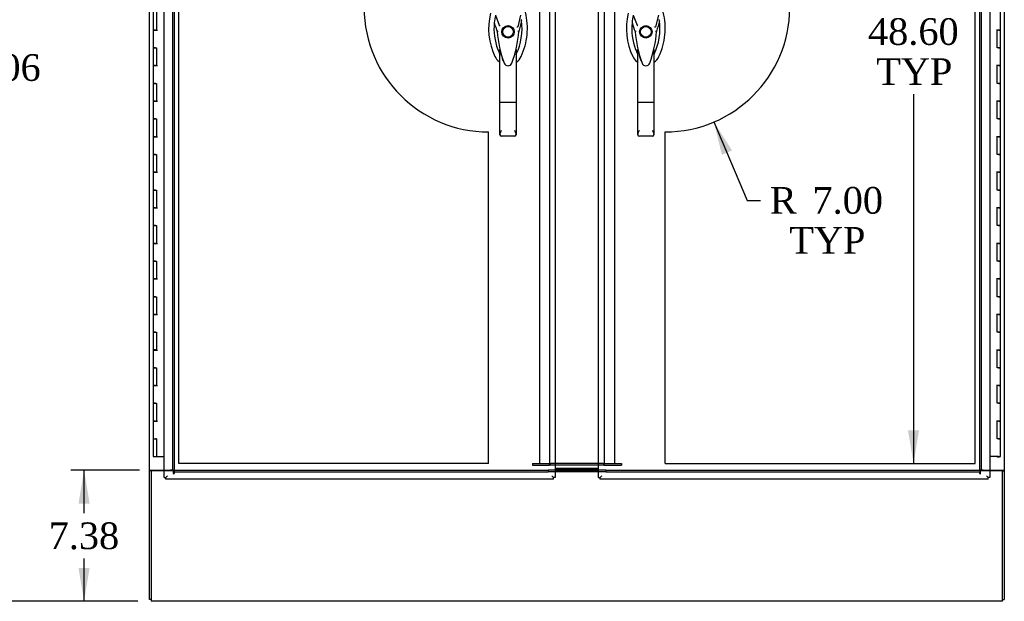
# Model space of a CAD drawing. Header units: inches. Extents: x 1 to 299, y -2 to 199.
# Tile 26 of 57: x 60 to 115, y 65 to 98. Entities that reach past the tile are written whole.
import ezdxf
from ezdxf.enums import TextEntityAlignment as Align
from ezdxf.lldxf.tags import DXFTag

# ---------------------------------------------------------------- set-up
doc = ezdxf.new("R2010")
doc.units = ezdxf.units.IN
doc.header["$MEASUREMENT"] = 0
for name, color, linetype in [('COM54746-48', 7, 'Continuous'), ('COM70098', 7, 'Continuous'), ('COM70739-8', 7, 'Continuous'), ('COM71195-5', 7, 'Continuous'), ('COM71196-5', 7, 'Continuous'), ('COM71210-10', 7, 'Continuous'), ('COM71299-1', 7, 'Continuous'), ('Default', 7, 'Continuous'), ('DV1_Default', 7, 'Continuous'), ('GSK87756', 7, 'Continuous'), ('HAN13068', 7, 'Continuous'), ('NTS86070', 7, 'Continuous')]:
    doc.layers.add(name, color=color, linetype=linetype)
doc.styles.add('SEACAD_Times_New_Roman', font='times.ttf')
tags = doc.linetypes.add('HIDDEN2', pattern=[0.1875, 0.125, -0.0625]).pattern_tags.tags
tags[6:7] = [DXFTag(74, 4), DXFTag(75, 0), DXFTag(340, '0'), DXFTag(46, 0.0), DXFTag(50, 0.0), DXFTag(44, 0.0), DXFTag(45, 0.0)]
tags[4:5] = [DXFTag(74, 4), DXFTag(75, 0), DXFTag(340, '0'), DXFTag(46, 0.0), DXFTag(50, 0.0), DXFTag(44, 0.0), DXFTag(45, 0.0)]
tags = doc.linetypes.add('PHANTOM2', pattern=[1.25, 0.625, -0.125, 0.125, -0.125, 0.125, -0.125]).pattern_tags.tags
tags[14:15] = [DXFTag(74, 4), DXFTag(75, 0), DXFTag(340, '0'), DXFTag(46, 0.0), DXFTag(50, 0.0), DXFTag(44, 0.0), DXFTag(45, 0.0)]
tags[12:13] = [DXFTag(74, 4), DXFTag(75, 0), DXFTag(340, '0'), DXFTag(46, 0.0), DXFTag(50, 0.0), DXFTag(44, 0.0), DXFTag(45, 0.0)]
tags[10:11] = [DXFTag(74, 4), DXFTag(75, 0), DXFTag(340, '0'), DXFTag(46, 0.0), DXFTag(50, 0.0), DXFTag(44, 0.0), DXFTag(45, 0.0)]
tags[8:9] = [DXFTag(74, 4), DXFTag(75, 0), DXFTag(340, '0'), DXFTag(46, 0.0), DXFTag(50, 0.0), DXFTag(44, 0.0), DXFTag(45, 0.0)]
tags[6:7] = [DXFTag(74, 4), DXFTag(75, 0), DXFTag(340, '0'), DXFTag(46, 0.0), DXFTag(50, 0.0), DXFTag(44, 0.0), DXFTag(45, 0.0)]
tags[4:5] = [DXFTag(74, 4), DXFTag(75, 0), DXFTag(340, '0'), DXFTag(46, 0.0), DXFTag(50, 0.0), DXFTag(44, 0.0), DXFTag(45, 0.0)]
doc.dimstyles.new('HAMMOND_(STH_-_300x200)', dxfattribs={"dimtxt": 1.5, "dimasz": 1.875, "dimexe": 0.75, "dimexo": 0.75, "dimgap": 0.375, "dimtad": 0, "dimtih": 1, "dimtoh": 1, "dimzin": 0, "dimdsep": 46, "dimtxsty": 'SEACAD_Times_New_Roman', "dimblk1": '_SE_FILLED', "dimblk2": '_SE_FILLED', "dimsah": 1, "dimcen": 0.75, "dimadec": 0, "dimazin": 0, "dimtfac": 0.8, "dimtofl": 0, "dimtmove": 0, "dimatfit": 3, "dimfxl": 1, "dimtolj": 1, "dimtzin": 0, "dimarcsym": 0})

# ---------------------------------------------------------------- blocks, each defined once
blk = doc.blocks.new('SE')
at = {"layer": 'COM54746-48', "color": 7, "linetype": 'Continuous'}
for p, q in [((67.065, 98.506), (67.065, 97.506)), ((67.249, 98.506), (67.249, 97.507)), ((114.705, 97.505), (114.705, 98.506)), ((67.182, 97.507), (67.065, 97.507)), ((67.065, 97.507), (67.065, 96.506)), ((67.065, 97.506), (67.299, 97.506)), ((67.182, 97.507), (67.249, 97.507)), ((114.705, 97.506), (114.471, 97.506)), ((114.588, 97.505), (114.52, 97.505)), ((114.52, 96.506), (114.52, 97.505)), ((114.588, 97.505), (114.705, 97.505)), ((114.705, 96.506), (114.705, 97.506)), ((67.182, 96.506), (67.065, 96.506)), ((67.065, 96.506), (67.182, 96.506)), ((67.065, 96.506), (67.065, 95.506)), ((67.182, 96.506), (67.249, 96.506)), ((67.249, 96.506), (67.249, 95.507)), ((114.588, 96.506), (114.52, 96.506)), ((114.588, 96.506), (114.705, 96.506)), ((114.705, 96.506), (114.588, 96.506)), ((114.705, 95.505), (114.705, 96.506)), ((67.182, 95.507), (67.065, 95.507)), ((67.065, 95.507), (67.065, 94.506)), ((67.065, 95.506), (67.299, 95.506)), ((67.182, 95.507), (67.249, 95.507)), ((114.705, 95.506), (114.471, 95.506)), ((114.588, 95.505), (114.52, 95.505)), ((114.52, 94.506), (114.52, 95.505)), ((114.588, 95.505), (114.705, 95.505)), ((114.705, 94.506), (114.705, 95.506)), ((67.182, 94.506), (67.065, 94.506)), ((67.065, 94.506), (67.182, 94.506)), ((67.065, 94.506), (67.065, 93.506)), ((67.182, 94.506), (67.249, 94.506)), ((67.249, 94.506), (67.249, 93.507)), ((114.588, 94.506), (114.52, 94.506)), ((114.588, 94.506), (114.705, 94.506)), ((114.705, 94.506), (114.588, 94.506)), ((114.705, 93.505), (114.705, 94.506)), ((67.182, 93.507), (67.065, 93.507)), ((67.065, 93.507), (67.065, 92.506)), ((67.065, 93.506), (67.299, 93.506)), ((67.182, 93.507), (67.249, 93.507)), ((114.705, 93.506), (114.471, 93.506)), ((114.588, 93.505), (114.52, 93.505)), ((114.52, 92.506), (114.52, 93.505)), ((114.588, 93.505), (114.705, 93.505)), ((114.705, 92.506), (114.705, 93.506)), ((67.182, 92.506), (67.065, 92.506)), ((67.065, 92.506), (67.182, 92.506)), ((67.065, 92.506), (67.065, 91.506)), ((67.182, 92.506), (67.249, 92.506)), ((67.249, 92.506), (67.249, 91.507)), ((114.588, 92.506), (114.52, 92.506)), ((114.588, 92.506), (114.705, 92.506)), ((114.705, 92.506), (114.588, 92.506)), ((114.705, 91.505), (114.705, 92.506)), ((67.182, 91.507), (67.065, 91.507)), ((67.065, 91.507), (67.065, 90.506)), ((67.065, 91.506), (67.299, 91.506)), ((67.182, 91.507), (67.249, 91.507)), ((114.705, 91.506), (114.471, 91.506)), ((114.588, 91.505), (114.52, 91.505)), ((114.52, 90.506), (114.52, 91.505)), ((114.588, 91.505), (114.705, 91.505)), ((114.705, 90.506), (114.705, 91.506)), ((67.182, 90.506), (67.065, 90.506)), ((67.065, 90.506), (67.182, 90.506)), ((67.065, 90.506), (67.065, 89.506)), ((67.182, 90.506), (67.249, 90.506)), ((67.249, 90.506), (67.249, 89.507)), ((114.588, 90.506), (114.52, 90.506)), ((114.588, 90.506), (114.705, 90.506)), ((114.705, 90.506), (114.588, 90.506)), ((114.705, 89.505), (114.705, 90.506)), ((67.182, 89.507), (67.065, 89.507)), ((67.065, 89.507), (67.065, 88.506)), ((67.065, 89.506), (67.299, 89.506)), ((67.182, 89.507), (67.249, 89.507)), ((114.705, 89.506), (114.471, 89.506)), ((114.588, 89.505), (114.52, 89.505)), ((114.52, 88.506), (114.52, 89.505)), ((114.588, 89.505), (114.705, 89.505)), ((114.705, 88.506), (114.705, 89.506)), ((67.182, 88.506), (67.065, 88.506)), ((67.065, 88.506), (67.182, 88.506)), ((67.065, 88.506), (67.065, 87.506)), ((67.182, 88.506), (67.249, 88.506)), ((67.249, 88.506), (67.249, 87.507)), ((114.588, 88.506), (114.52, 88.506)), ((114.588, 88.506), (114.705, 88.506)), ((114.705, 88.506), (114.588, 88.506)), ((114.705, 87.505), (114.705, 88.506)), ((67.182, 87.507), (67.065, 87.507)), ((67.065, 87.507), (67.065, 86.506)), ((67.065, 87.506), (67.299, 87.506)), ((67.182, 87.507), (67.249, 87.507)), ((114.705, 87.506), (114.471, 87.506)), ((114.588, 87.505), (114.52, 87.505)), ((114.52, 86.506), (114.52, 87.505)), ((114.588, 87.505), (114.705, 87.505)), ((114.705, 86.506), (114.705, 87.506)), ((67.182, 86.506), (67.065, 86.506)), ((67.065, 86.506), (67.182, 86.506)), ((67.065, 86.506), (67.065, 85.506)), ((67.182, 86.506), (67.249, 86.506)), ((67.249, 86.506), (67.249, 85.507)), ((114.588, 86.506), (114.52, 86.506)), ((114.588, 86.506), (114.705, 86.506)), ((114.705, 86.506), (114.588, 86.506)), ((114.705, 85.505), (114.705, 86.506)), ((67.182, 85.507), (67.065, 85.507)), ((67.065, 85.507), (67.065, 84.506)), ((67.065, 85.506), (67.299, 85.506)), ((67.182, 85.507), (67.249, 85.507)), ((114.705, 85.506), (114.471, 85.506)), ((114.588, 85.505), (114.52, 85.505)), ((114.52, 84.506), (114.52, 85.505)), ((114.588, 85.505), (114.705, 85.505)), ((114.705, 84.506), (114.705, 85.506)), ((67.182, 84.506), (67.065, 84.506)), ((67.065, 84.506), (67.182, 84.506)), ((67.065, 84.506), (67.065, 83.506)), ((67.182, 84.506), (67.249, 84.506)), ((67.249, 84.506), (67.249, 83.507)), ((114.588, 84.506), (114.52, 84.506)), ((114.588, 84.506), (114.705, 84.506)), ((114.705, 84.506), (114.588, 84.506)), ((114.705, 83.505), (114.705, 84.506)), ((67.182, 83.507), (67.065, 83.507)), ((67.065, 83.507), (67.065, 82.506)), ((67.065, 83.506), (67.299, 83.506)), ((67.182, 83.507), (67.249, 83.507)), ((114.705, 83.506), (114.471, 83.506)), ((114.588, 83.505), (114.52, 83.505)), ((114.52, 82.506), (114.52, 83.505)), ((114.588, 83.505), (114.705, 83.505)), ((114.705, 82.506), (114.705, 83.506)), ((67.182, 82.506), (67.065, 82.506)), ((67.065, 82.506), (67.182, 82.506)), ((67.065, 82.506), (67.065, 81.506)), ((67.182, 82.506), (67.249, 82.506)), ((67.249, 82.506), (67.249, 81.507)), ((114.588, 82.506), (114.52, 82.506)), ((114.588, 82.506), (114.705, 82.506)), ((114.705, 82.506), (114.588, 82.506)), ((114.705, 81.505), (114.705, 82.506)), ((67.182, 81.507), (67.065, 81.507)), ((67.065, 81.507), (67.065, 80.506)), ((67.065, 81.506), (67.299, 81.506)), ((67.182, 81.507), (67.249, 81.507)), ((114.705, 81.506), (114.471, 81.506)), ((114.588, 81.505), (114.52, 81.505)), ((114.52, 80.506), (114.52, 81.505)), ((114.588, 81.505), (114.705, 81.505)), ((114.705, 80.506), (114.705, 81.506)), ((67.182, 80.506), (67.065, 80.506)), ((67.065, 80.506), (67.182, 80.506)), ((67.065, 80.506), (67.065, 79.506)), ((67.182, 80.506), (67.249, 80.506)), ((67.249, 80.506), (67.249, 79.507)), ((114.588, 80.506), (114.52, 80.506)), ((114.588, 80.506), (114.705, 80.506)), ((114.705, 80.506), (114.588, 80.506)), ((114.705, 79.505), (114.705, 80.506)), ((67.182, 79.507), (67.065, 79.507)), ((67.065, 79.507), (67.065, 78.506)), ((67.065, 79.506), (67.299, 79.506)), ((67.182, 79.507), (67.249, 79.507)), ((114.705, 79.506), (114.471, 79.506)), ((114.588, 79.505), (114.52, 79.505)), ((114.52, 78.506), (114.52, 79.505)), ((114.588, 79.505), (114.705, 79.505)), ((114.705, 78.506), (114.705, 79.506)), ((67.182, 78.506), (67.065, 78.506)), ((67.065, 78.506), (67.182, 78.506)), ((67.065, 78.506), (67.065, 77.506)), ((67.182, 78.506), (67.249, 78.506)), ((67.249, 78.506), (67.249, 77.507)), ((114.588, 78.506), (114.52, 78.506)), ((114.588, 78.506), (114.705, 78.506)), ((114.705, 78.506), (114.588, 78.506)), ((114.705, 77.505), (114.705, 78.506)), ((67.182, 77.507), (67.065, 77.507)), ((67.065, 77.507), (67.065, 76.506)), ((67.182, 77.507), (67.249, 77.507)), ((67.065, 77.506), (67.299, 77.506)), ((114.705, 77.506), (114.471, 77.506)), ((114.588, 77.505), (114.52, 77.505)), ((114.52, 76.506), (114.52, 77.505)), ((114.588, 77.505), (114.705, 77.505)), ((114.705, 76.506), (114.705, 77.506)), ((67.182, 76.506), (67.065, 76.506)), ((67.065, 76.506), (67.182, 76.506)), ((67.065, 76.506), (67.065, 75.506)), ((67.182, 76.506), (67.249, 76.506)), ((67.249, 76.506), (67.249, 75.507)), ((114.588, 76.506), (114.52, 76.506)), ((114.588, 76.506), (114.705, 76.506)), ((114.705, 76.506), (114.588, 76.506)), ((114.705, 75.505), (114.705, 76.506)), ((67.182, 75.507), (67.065, 75.507)), ((67.065, 75.507), (67.065, 74.506)), ((67.065, 75.506), (67.299, 75.506)), ((67.182, 75.507), (67.249, 75.507)), ((114.705, 75.506), (114.471, 75.506)), ((114.52, 74.506), (114.52, 75.505)), ((114.588, 75.505), (114.52, 75.505)), ((114.588, 75.505), (114.705, 75.505)), ((114.705, 74.506), (114.705, 75.506)), ((67.065, 74.506), (67.182, 74.506)), ((67.065, 74.506), (67.249, 74.506)), ((67.065, 74.506), (67.065, 73.506)), ((67.132, 74.506), (67.132, 74.506)), ((67.249, 74.506), (67.182, 74.506)), ((67.232, 74.506), (67.232, 74.506)), ((67.249, 74.506), (67.249, 73.506)), ((114.588, 74.506), (114.52, 74.506)), ((114.588, 74.506), (114.705, 74.506)), ((114.705, 74.506), (114.588, 74.506)), ((114.705, 73.506), (114.705, 74.506)), ((67.065, 73.506), (67.249, 73.506)), ((67.249, 73.506), (67.667, 73.506)), ((114.588, 73.506), (114.103, 73.506)), ((114.525, 73.471), (114.525, 73.497)), ((114.525, 73.497), (114.575, 73.497)), ((114.575, 73.471), (114.525, 73.471)), ((114.538, 73.506), (114.538, 73.497)), ((114.6, 73.497), (114.575, 73.497)), ((114.6, 73.471), (114.575, 73.471)), ((114.588, 73.506), (114.705, 73.506)), ((114.6, 73.497), (114.65, 73.497)), ((114.65, 73.471), (114.6, 73.471)), ((114.638, 73.497), (114.638, 73.506)), ((114.65, 73.497), (114.65, 73.471))]:
    blk.add_line(p, q, dxfattribs=at)
at = {"layer": 'COM70098', "color": 7, "linetype": 'HIDDEN2'}
for p, q in [((88.385, 73.12), (89.348, 73.12)), ((88.385, 73.12), (88.385, 73.025)), ((89.348, 73.025), (89.348, 73.12)), ((89.348, 73.12), (89.408, 73.12)), ((89.667, 73.12), (89.408, 73.12)), ((92.362, 73.12), (92.103, 73.12)), ((92.362, 73.12), (92.422, 73.12)), ((92.422, 73.12), (93.385, 73.12)), ((92.422, 73.025), (92.422, 73.12)), ((93.385, 73.12), (93.385, 73.025)), ((88.385, 73.025), (89.348, 73.025)), ((89.408, 73.025), (89.348, 73.025)), ((89.667, 73.025), (89.408, 73.025)), ((92.362, 73.025), (92.103, 73.025)), ((92.422, 73.025), (92.362, 73.025)), ((92.422, 73.025), (93.385, 73.025))]:
    blk.add_line(p, q, dxfattribs=at)
at = {"layer": 'COM70098', "color": 7, "linetype": 'Continuous'}
for p, q in [((92.103, 73.12), (89.667, 73.12)), ((92.103, 73.025), (89.667, 73.025)), ((89.667, 72.837), (92.103, 72.837)), ((89.667, 72.742), (92.103, 72.742))]:
    blk.add_line(p, q, dxfattribs=at)
at = {"layer": 'COM70739-8', "color": 7, "linetype": 'HIDDEN2'}
for p, q in [((88.781, 121.74), (88.781, 73.12)), ((89.348, 121.74), (89.348, 73.12)), ((92.422, 121.74), (92.422, 73.12)), ((92.989, 121.74), (92.989, 73.12)), ((88.966, 73.12), (89.348, 73.12)), ((92.422, 73.12), (92.804, 73.12))]:
    blk.add_line(p, q, dxfattribs=at)
at = {"layer": 'COM71195-5', "color": 7, "linetype": 'Continuous'}
for p, q in [((67.667, 72.335), (67.667, 122.677)), ((89.667, 122.677), (89.667, 72.335)), ((67.667, 72.335), (67.762, 72.335)), ((67.762, 72.335), (67.857, 72.43)), ((67.762, 72.335), (67.857, 72.43)), ((67.762, 72.24), (67.762, 72.335)), ((89.571, 72.24), (67.762, 72.24)), ((89.571, 72.335), (89.477, 72.43)), ((89.572, 72.335), (89.477, 72.43)), ((89.571, 72.24), (89.571, 72.335)), ((89.667, 72.335), (89.572, 72.335))]:
    blk.add_line(p, q, dxfattribs=at)
at = {"layer": 'COM71196-5', "color": 7, "linetype": 'Continuous'}
for p, q in [((92.103, 72.335), (92.103, 122.677)), ((114.103, 122.677), (114.103, 72.335)), ((92.103, 72.335), (92.198, 72.335)), ((92.198, 72.335), (92.293, 72.43)), ((92.198, 72.335), (92.293, 72.43)), ((92.198, 72.24), (92.198, 72.335)), ((114.007, 72.24), (92.198, 72.24)), ((114.007, 72.335), (113.913, 72.43)), ((114.008, 72.335), (113.913, 72.43)), ((114.007, 72.24), (114.007, 72.335)), ((114.103, 72.335), (114.008, 72.335))]:
    blk.add_line(p, q, dxfattribs=at)
at = {"layer": 'COM71210-10', "color": 7, "linetype": 'Continuous'}
for p, q in [((66.855, 72.742), (66.855, 122.052)), ((114.915, 122.052), (114.915, 72.742)), ((66.855, 72.712), (66.855, 72.742)), ((66.855, 72.742), (67.045, 72.742)), ((66.95, 72.712), (66.855, 72.712)), ((66.855, 65.462), (66.855, 72.712)), ((66.95, 72.712), (66.95, 72.742)), ((67.045, 72.742), (67.667, 72.742)), ((114.103, 72.742), (114.725, 72.742)), ((114.725, 72.742), (114.915, 72.742)), ((114.82, 72.742), (114.82, 72.712)), ((114.82, 72.712), (114.915, 72.712)), ((114.915, 72.742), (114.915, 72.712)), ((114.915, 72.712), (114.915, 65.462)), ((66.95, 65.462), (66.855, 65.462)), ((114.82, 65.462), (114.915, 65.462))]:
    blk.add_line(p, q, dxfattribs=at)
at = {"layer": 'COM71210-10', "color": 7, "linetype": 'HIDDEN2'}
for p, q in [((68.135, 122.052), (68.135, 72.742)), ((68.23, 122.052), (68.23, 72.742)), ((113.54, 72.742), (113.54, 122.052)), ((113.635, 72.742), (113.635, 122.052)), ((67.667, 72.742), (68.04, 72.742)), ((68.135, 72.742), (68.04, 72.742)), ((68.135, 72.742), (68.23, 72.742)), ((113.635, 72.742), (113.54, 72.742)), ((113.73, 72.742), (113.635, 72.742)), ((113.73, 72.742), (114.103, 72.742))]:
    blk.add_line(p, q, dxfattribs=at)
at = {"layer": 'COM71299-1', "color": 7, "linetype": 'Continuous'}
for p, q in [((66.95, 72.712), (66.95, 65.557)), ((67.667, 72.712), (66.95, 72.712)), ((92.103, 72.738), (89.667, 72.738)), ((92.103, 72.645), (89.667, 72.645)), ((114.82, 72.712), (114.103, 72.712)), ((114.82, 65.557), (114.82, 72.712)), ((66.95, 65.557), (66.95, 65.367)), ((114.82, 65.367), (66.95, 65.367)), ((114.82, 65.367), (114.82, 65.557))]:
    blk.add_line(p, q, dxfattribs=at)
at = {"layer": 'COM71299-1', "color": 7, "linetype": 'HIDDEN2'}
for p, q in [((68.2, 72.712), (67.667, 72.712)), ((68.2, 72.552), (68.2, 72.712)), ((68.23, 72.742), (68.23, 72.647)), ((68.23, 72.742), (89.268, 72.742)), ((68.23, 72.647), (89.268, 72.647)), ((68.23, 72.647), (68.23, 72.552)), ((89.268, 72.742), (89.268, 72.647)), ((89.667, 72.738), (89.268, 72.738)), ((89.268, 72.645), (89.268, 72.647)), ((89.667, 72.645), (89.268, 72.645)), ((92.502, 72.738), (92.103, 72.738)), ((92.502, 72.645), (92.103, 72.645)), ((92.502, 72.742), (92.502, 72.647)), ((92.502, 72.742), (113.54, 72.742)), ((92.502, 72.647), (113.54, 72.647)), ((92.502, 72.647), (92.502, 72.645)), ((113.54, 72.742), (113.54, 72.647)), ((113.54, 72.552), (113.54, 72.647)), ((113.57, 72.552), (113.57, 72.712)), ((114.103, 72.712), (113.57, 72.712))]:
    blk.add_line(p, q, dxfattribs=at)
for centre in [(68.215, 72.552), (113.555, 72.552)]:
    blk.add_arc(centre, 0.015, 180, 0, dxfattribs=at)
at = {"layer": 'DV1_Default', "color": 7, "linetype": 'PHANTOM2'}
for p, q in [((68.499, 73.12), (68.499, 121.72)), ((113.27, 73.12), (113.27, 121.72)), ((85.92, 73.12), (85.92, 91.776)), ((95.849, 73.12), (95.849, 91.776)), ((85.92, 73.12), (68.499, 73.12)), ((95.849, 73.12), (113.27, 73.12))]:
    blk.add_line(p, q, dxfattribs=at)
for centre, start, end in [((85.92, 98.776), 180.1657, 270), ((95.849, 98.776), 270, 359.8343)]:
    blk.add_arc(centre, 7, start, end, dxfattribs=at)
at = {"layer": 'GSK87756', "color": 7, "linetype": 'Continuous'}
for p, q in [((92.103, 73.025), (89.667, 73.025)), ((92.103, 72.837), (89.667, 72.837))]:
    blk.add_line(p, q, dxfattribs=at)
at = {"layer": 'HAN13068', "color": 7, "linetype": 'Continuous'}
for p, q in [((86.302, 98.344), (86.518, 97.772)), ((87.717, 98.344), (87.553, 97.688)), ((94.052, 98.344), (94.268, 97.772)), ((95.467, 98.344), (95.303, 97.688)), ((86.518, 97.772), (86.563, 97.738)), ((94.268, 97.772), (94.313, 97.738)), ((86.404, 97.423), (86.404, 97.423)), ((87.615, 97.427), (87.615, 97.427)), ((94.154, 97.423), (94.154, 97.423)), ((95.365, 97.427), (95.365, 97.427)), ((86.555, 93.429), (86.555, 96.407)), ((87.465, 96.406), (87.465, 93.429)), ((94.305, 93.429), (94.305, 96.407)), ((95.215, 96.406), (95.215, 93.429)), ((87.465, 96.126), (87.489, 96.173)), ((95.215, 96.126), (95.239, 96.173)), ((86.748, 95.766), (86.752, 95.758)), ((94.498, 95.766), (94.502, 95.758)), ((86.555, 91.621), (86.555, 93.429)), ((87.375, 93.423), (86.645, 93.423)), ((87.465, 93.429), (87.465, 91.621)), ((94.305, 91.621), (94.305, 93.429)), ((95.125, 93.423), (94.395, 93.423)), ((95.215, 93.429), (95.215, 91.621)), ((87.375, 91.531), (86.645, 91.531)), ((95.125, 91.531), (94.395, 91.531))]:
    blk.add_line(p, q, dxfattribs=at)
for centre, radius in [((87.01, 97.406), 0.35), ((87.01, 97.406), 0.3), ((94.76, 97.406), 0.35), ((94.76, 97.406), 0.3)]:
    blk.add_circle(centre, radius, dxfattribs=at)
for centre, radius, start, end in [((89.641, 97.597), 3.721, 166.7532, 205.1027), ((89.641, 97.597), 3.421, 167.3846, 174.7018), ((84.378, 97.597), 3.421, 334.8973, 7.2824), ((84.378, 97.597), 3.421, 7.2824, 8.519), ((97.391, 97.597), 3.721, 166.7532, 205.1027), ((97.391, 97.597), 3.421, 167.3846, 174.7018), ((92.128, 97.597), 3.421, 334.8973, 7.2824), ((92.128, 97.597), 3.421, 7.2824, 8.519), ((89.641, 97.597), 3.421, 174.7018, 200.2077), ((100.374, 70.979), 29.627, 115.6418, 115.7539), ((97.391, 97.597), 3.421, 174.7018, 200.2077), ((108.124, 70.979), 29.627, 115.6418, 115.7539), ((86.493, 96.075), 1.35, 91.2336, 93.7696), ((93.252, 97.992), 6.872, 184.7542, 199.9908), ((80.572, 98.022), 7.068, 340.3478, 355.1696), ((87.55, 96.638), 0.791, 85.3077, 89.6394), ((94.243, 96.075), 1.35, 91.2336, 93.7696), ((101.002, 97.992), 6.872, 184.7542, 199.9908), ((88.322, 98.022), 7.068, 340.3478, 355.1696), ((95.3, 96.638), 0.791, 85.3077, 89.6394), ((89.641, 97.597), 3.421, 200.2077, 205.1027), ((85.025, 95.802), 1.646, 10.2772, 21.6468), ((97.391, 97.597), 3.421, 200.2077, 205.1027), ((92.775, 95.802), 1.646, 10.2772, 21.6468), ((86.95, 96.336), 0.45, 205.1027, 208.4225), ((87.069, 96.336), 0.45, 331.5775, 334.8973), ((87.069, 96.336), 0.75, 301.8486, 334.8973), ((94.7, 96.336), 0.45, 205.1027, 208.4225), ((94.819, 96.336), 0.75, 301.4248, 334.8973), ((94.819, 96.336), 0.45, 331.5775, 334.8973), ((86.95, 96.336), 0.75, 233.4788, 238.1514), ((87.011, 95.732), 0.234, 202.2802, 338.2167), ((94.7, 96.336), 0.75, 233.4788, 237.4114), ((94.761, 95.732), 0.234, 202.2802, 338.2167), ((86.645, 91.621), 0.0903, 180.0017, 181.1154), ((86.645, 91.621), 0.09, 181.1172, 270), ((87.375, 91.621), 0.09, 270, 358.8828), ((87.374, 91.621), 0.0903, 358.8846, 359.9983), ((94.395, 91.621), 0.0903, 180.0017, 181.1154), ((94.395, 91.621), 0.09, 181.1172, 270), ((95.125, 91.621), 0.09, 270, 358.8828), ((95.124, 91.621), 0.0903, 358.8846, 359.9983)]:
    blk.add_arc(centre, radius, start, end, dxfattribs=at)
for points in [[(87.772, 98.03), (87.72, 97.829), (87.667, 97.628), (87.615, 97.427)], [(95.522, 98.03), (95.47, 97.829), (95.417, 97.628), (95.365, 97.427)], [(86.234, 97.913), (86.291, 97.749), (86.347, 97.586), (86.404, 97.423)], [(93.984, 97.913), (94.041, 97.749), (94.097, 97.586), (94.154, 97.423)], [(86.271, 96.018), (86.324, 95.906), (86.404, 95.807), (86.504, 95.733)], [(94.021, 96.018), (94.074, 95.906), (94.154, 95.807), (94.254, 95.733)]]:
    blk.add_open_spline(points, degree=3, dxfattribs=at)
for points, knots in [([(87.748, 96.018), (87.928, 96.403), (88.042, 96.819), (88.123, 97.666), (88.09, 98.096), (87.986, 98.508)], [0, 0, 0, 0, 0.5, 0.5, 1, 1, 1, 1]), ([(95.498, 96.018), (95.678, 96.403), (95.792, 96.819), (95.873, 97.666), (95.84, 98.096), (95.736, 98.508)], [0, 0, 0, 0, 0.5, 0.5, 1, 1, 1, 1]), ([(87.375, 96.094), (87.391, 96.151), (87.407, 96.209), (87.43, 96.294), (87.438, 96.322), (87.449, 96.363), (87.453, 96.377), (87.459, 96.395), (87.46, 96.4), (87.463, 96.408), (87.465, 96.409), (87.465, 96.406)], [0, 0, 0, 0, 0.5, 0.5, 0.75, 0.75, 0.875, 0.875, 0.9375, 0.9375, 1, 1, 1, 1]), ([(95.125, 96.094), (95.141, 96.151), (95.157, 96.209), (95.18, 96.294), (95.188, 96.322), (95.199, 96.363), (95.203, 96.377), (95.209, 96.395), (95.21, 96.4), (95.213, 96.408), (95.215, 96.409), (95.215, 96.406)], [0, 0, 0, 0, 0.5, 0.5, 0.75, 0.75, 0.875, 0.875, 0.9375, 0.9375, 1, 1, 1, 1]), ([(86.749, 95.766), (86.734, 95.808), (86.72, 95.85), (86.684, 95.959), (86.664, 96.027), (86.645, 96.095)], [0.770336, 0.770336, 0.770336, 0.770336, 0.8588735, 0.8588735, 1, 1, 1, 1]), ([(94.499, 95.766), (94.484, 95.808), (94.47, 95.85), (94.434, 95.959), (94.414, 96.027), (94.395, 96.095)], [0.770336, 0.770336, 0.770336, 0.770336, 0.8588735, 0.8588735, 1, 1, 1, 1]), ([(86.645, 93.423), (86.639, 93.423), (86.633, 93.423), (86.621, 93.424), (86.615, 93.424), (86.605, 93.424), (86.599, 93.424), (86.59, 93.425), (86.585, 93.425), (86.573, 93.426), (86.566, 93.426), (86.559, 93.427), (86.557, 93.428), (86.555, 93.428), (86.555, 93.429), (86.555, 93.429)], [0, 0, 0, 0, 0.125, 0.125, 0.25, 0.25, 0.375, 0.375, 0.5, 0.5, 0.75, 0.75, 0.875, 0.875, 1, 1, 1, 1]), ([(87.465, 93.429), (87.465, 93.429), (87.464, 93.428), (87.462, 93.428), (87.46, 93.427), (87.453, 93.426), (87.446, 93.426), (87.434, 93.425), (87.429, 93.425), (87.42, 93.424), (87.414, 93.424), (87.404, 93.424), (87.398, 93.424), (87.386, 93.423), (87.38, 93.423), (87.375, 93.423)], [0, 0, 0, 0, 0.125, 0.125, 0.25, 0.25, 0.5, 0.5, 0.625, 0.625, 0.75, 0.75, 0.875, 0.875, 1, 1, 1, 1]), ([(94.395, 93.423), (94.389, 93.423), (94.383, 93.423), (94.371, 93.424), (94.365, 93.424), (94.355, 93.424), (94.349, 93.424), (94.34, 93.425), (94.335, 93.425), (94.323, 93.426), (94.316, 93.426), (94.309, 93.427), (94.307, 93.428), (94.305, 93.428), (94.305, 93.429), (94.305, 93.429)], [0, 0, 0, 0, 0.125, 0.125, 0.25, 0.25, 0.375, 0.375, 0.5, 0.5, 0.75, 0.75, 0.875, 0.875, 1, 1, 1, 1]), ([(95.215, 93.429), (95.215, 93.429), (95.214, 93.428), (95.212, 93.428), (95.21, 93.427), (95.203, 93.426), (95.196, 93.426), (95.184, 93.425), (95.179, 93.425), (95.17, 93.424), (95.164, 93.424), (95.154, 93.424), (95.148, 93.424), (95.136, 93.423), (95.13, 93.423), (95.125, 93.423)], [0, 0, 0, 0, 0.125, 0.125, 0.25, 0.25, 0.5, 0.5, 0.625, 0.625, 0.75, 0.75, 0.875, 0.875, 1, 1, 1, 1]), ([(86.555, 91.619), (86.555, 91.635), (86.559, 91.652), (86.567, 91.68), (86.571, 91.689), (86.578, 91.709), (86.582, 91.719), (86.595, 91.75), (86.604, 91.771), (86.619, 91.804), (86.624, 91.816), (86.634, 91.839), (86.639, 91.851), (86.645, 91.863)], [0, 0, 0, 0, 0.25, 0.25, 0.375, 0.375, 0.5, 0.5, 0.75, 0.75, 0.875, 0.875, 1, 1, 1, 1]), ([(87.375, 91.863), (87.38, 91.851), (87.385, 91.839), (87.395, 91.816), (87.4, 91.804), (87.415, 91.771), (87.424, 91.75), (87.437, 91.719), (87.441, 91.709), (87.448, 91.689), (87.452, 91.68), (87.46, 91.652), (87.464, 91.635), (87.464, 91.619)], [0, 0, 0, 0, 0.125, 0.125, 0.25, 0.25, 0.5, 0.5, 0.625, 0.625, 0.75, 0.75, 1, 1, 1, 1]), ([(94.305, 91.619), (94.305, 91.635), (94.309, 91.652), (94.317, 91.68), (94.321, 91.689), (94.328, 91.709), (94.332, 91.719), (94.345, 91.75), (94.354, 91.771), (94.369, 91.804), (94.374, 91.816), (94.384, 91.839), (94.389, 91.851), (94.395, 91.863)], [0, 0, 0, 0, 0.25, 0.25, 0.375, 0.375, 0.5, 0.5, 0.75, 0.75, 0.875, 0.875, 1, 1, 1, 1]), ([(95.125, 91.863), (95.13, 91.851), (95.135, 91.839), (95.145, 91.816), (95.15, 91.804), (95.165, 91.771), (95.174, 91.75), (95.187, 91.719), (95.191, 91.709), (95.198, 91.689), (95.202, 91.68), (95.21, 91.652), (95.214, 91.635), (95.214, 91.619)], [0, 0, 0, 0, 0.125, 0.125, 0.25, 0.25, 0.5, 0.5, 0.625, 0.625, 0.75, 0.75, 1, 1, 1, 1])]:
    blk.add_open_spline(points, degree=3, knots=knots, dxfattribs=at)
at = {"layer": 'NTS86070', "color": 7, "linetype": 'Continuous'}
for p, q in [((90.325, 72.742), (90.325, 72.738)), ((90.391, 72.742), (90.391, 72.738)), ((91.068, 72.742), (91.068, 72.738)), ((91.135, 72.738), (91.135, 72.742))]:
    blk.add_line(p, q, dxfattribs=at)
blk = doc.blocks.new('DMBLK2')
at = {"layer": 'Default', "linetype": 'Continuous', "transparency": 16777216}
for points in [[(57.883, 123.552), (58.508, 123.552), (58.196, 125.427)], [(57.883, 67.242), (58.196, 65.367), (58.508, 67.242)]]:
    blk.add_hatch(color=7, dxfattribs=at).paths.add_polyline_path(points)
at = {"layer": 'Default', "color": 7, "linetype": 'Continuous', "transparency": 16777216}
for p, q in [((66.2, 125.427), (57.446, 125.427)), ((58.196, 125.427), (58.196, 96.672)), ((58.196, 94.122), (58.196, 65.367)), ((66.2, 65.367), (57.446, 65.367))]:
    blk.add_line(p, q, dxfattribs=at)
at = {"layer": 'Default', "color": 7, "linetype": 'Continuous', "transparency": 16777216, "style": 'SEACAD_Times_New_Roman'}
blk.add_text('60.06', height=1.5, dxfattribs=at).set_placement((55.636, 96.147), align=Align.TOP_LEFT)
blk = doc.blocks.new('_SE_FILLED')
at = {"color": 0}
blk.add_line((0, 0), (-1, 0), dxfattribs=at)
blk.add_solid([(0, 0), (-1, -0.1665), (-1, 0.1665), (0, 0)], dxfattribs=at)
blk = doc.blocks.new('DMBLK6')
at = {"layer": 'Default', "linetype": 'Continuous', "transparency": 16777216}
for points in [[(62.86, 70.867), (63.485, 70.867), (63.173, 72.742)], [(62.86, 67.242), (63.173, 65.367), (63.485, 67.242)]]:
    blk.add_hatch(color=7, dxfattribs=at).paths.add_polyline_path(points)
at = {"layer": 'Default', "color": 7, "linetype": 'Continuous', "transparency": 16777216}
for p, q in [((66.295, 72.742), (62.423, 72.742)), ((63.173, 70.33), (63.173, 72.742)), ((63.173, 65.367), (63.173, 67.78)), ((66.2, 65.367), (62.423, 65.367))]:
    blk.add_line(p, q, dxfattribs=at)
at = {"layer": 'Default', "color": 7, "linetype": 'Continuous', "transparency": 16777216, "style": 'SEACAD_Times_New_Roman'}
blk.add_text('7.38', height=1.5, dxfattribs=at).set_placement((61.182, 69.805), align=Align.TOP_LEFT)
blk = doc.blocks.new('DMBLK11')
at = {"layer": 'Default', "linetype": 'Continuous', "transparency": 16777216}
for points in [[(110.123, 119.845), (109.81, 121.72), (109.498, 119.845)], [(110.123, 74.995), (109.498, 74.995), (109.81, 73.12)]]:
    blk.add_hatch(color=7, dxfattribs=at).paths.add_polyline_path(points)
at = {"layer": 'Default', "color": 7, "linetype": 'Continuous', "transparency": 16777216}
for p, q in [((109.81, 121.72), (109.81, 98.695)), ((109.81, 93.895), (109.81, 73.12))]:
    blk.add_line(p, q, dxfattribs=at)
at = {"layer": 'Default', "color": 7, "linetype": 'Continuous', "transparency": 16777216, "style": 'SEACAD_Times_New_Roman'}
for s, p in [('48.60', (107.251, 98.17)), ('TYP', (107.713, 95.92))]:
    blk.add_text(s, height=1.5, dxfattribs=at).set_placement(p, align=Align.TOP_LEFT)
blk = doc.blocks.new('DMBLK13')
at = {"layer": 'Default', "linetype": 'Continuous', "transparency": 16777216}
blk.add_hatch(color=7, dxfattribs=at).paths.add_polyline_path([(99.608, 90.731), (98.587, 92.334), (99.033, 90.486)])
at = {"layer": 'Default', "color": 7, "linetype": 'Continuous', "transparency": 16777216}
for p, q in [((98.587, 92.334), (100.461, 87.926)), ((100.461, 87.926), (101.211, 87.926))]:
    blk.add_line(p, q, dxfattribs=at)
at = {"layer": 'Default', "color": 7, "linetype": 'Continuous', "transparency": 16777216, "style": 'SEACAD_Times_New_Roman'}
for s, p in [('R', (101.736, 88.676)), ('7.00', (104.129, 88.676)), ('TYP', (102.826, 86.426))]:
    blk.add_text(s, height=1.5, dxfattribs=at).set_placement(p, align=Align.TOP_LEFT)

msp = doc.modelspace()

# ---------------------------------------------------------------- block references
at = {"layer": 'Default'}
msp.add_blockref('SE', (0, 0), dxfattribs=at)

# ---------------------------------------------------------------- dimensions: what is measured, and where the dimension line sits
at = {"layer": 'Default', "color": 7, "linetype": 'Continuous'}
for base, p1, p2, angle, text, picture, middle, dimtype in [((58.196, 125.427), (66.95, 125.427), (66.95, 65.367), 270, '\\A1;<>', 'DMBLK2', (58.196, 95.397), 161), ((109.81, 121.72), (95.849, 121.72), (95.849, 73.12), 270, '\\A1;<>\\PTYP', 'DMBLK11', (109.81, 97.42), 161), ((63.17286646, 72.742167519), (66.949511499, 65.367167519), (67.044511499, 72.742167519), 90, '\\A1;<>', 'DMBLK6', (63.17286646, 69.054667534), 160)]:
    dim = msp.add_linear_dim(base=base, p1=p1, p2=p2, angle=angle, text=text, dimstyle='HAMMOND_(STH_-_300x200)', dxfattribs=at)
    dim.commit()
    dim.dimension.update_dxf_attribs({"geometry": picture, "text_midpoint": middle, "dimtype": dimtype})
dim = msp.add_radius_dim(center=(95.849, 98.776), mpoint=(98.587, 92.334), text='\\A1;<>\\PTYP', dimstyle='HAMMOND_(STH_-_300x200)', dxfattribs=at)
dim.commit()
dim.dimension.update_dxf_attribs({"geometry": 'DMBLK13', "text_midpoint": (101.211, 87.926), "dimtype": 164})

doc.saveas('drawing.dxf')
